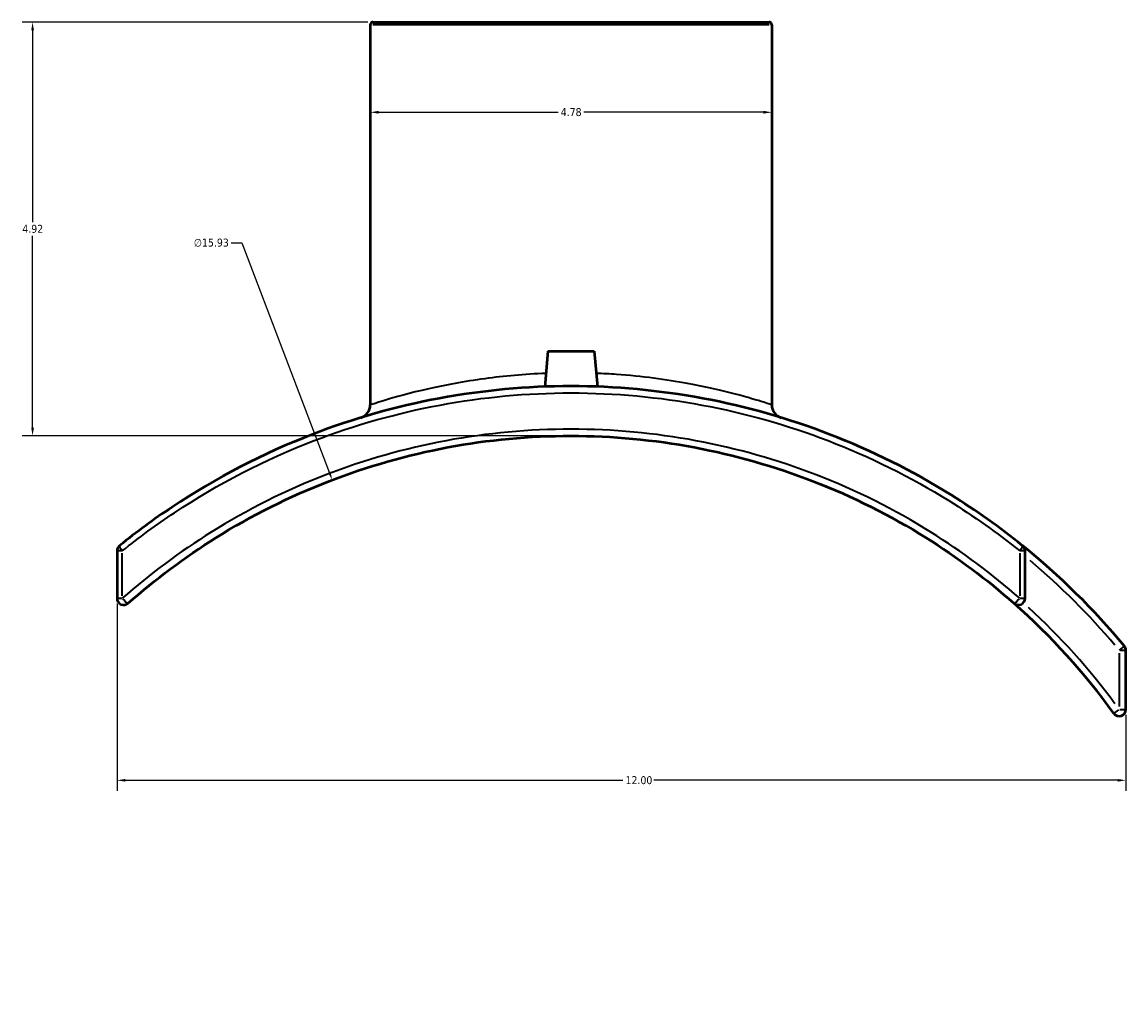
# Model space of a CAD drawing. Header units: inches. Extents: x -5.8 to 56, y -6.3 to 37.5.
# Tile 4 of 9: x 12.6 to 25.8, y 5.8 to 17.5. Entities that reach past the tile are written whole.
import ezdxf

# ---------------------------------------------------------------- set-up
doc = ezdxf.new("R2010")
doc.units = ezdxf.units.IN
doc.header["$MEASUREMENT"] = 0
for name, color, linetype, lineweight in [('Dimension (ANSI)', 7, 'Continuous', 25), ('Visible (ANSI)', 7, 'Continuous', 50), ('Visible Narrow (ANSI)', 7, 'Continuous', 35)]:
    doc.layers.add(name, color=color, linetype=linetype, lineweight=lineweight)
doc.styles.add('Note Text (ANSI)', font='tahoma.ttf')
doc.dimstyles.new('Default (ANSI)', dxfattribs={"dimtxt": 0.094488, "dimasz": 0.098425, "dimexe": 0.125, "dimexo": 0.0625, "dimgap": 0.031496, "dimtad": 0, "dimtih": 1, "dimtoh": 1, "dimrnd": 1e-08, "dimzin": 4, "dimdsep": 46, "dimtxsty": 'Note Text (ANSI)', "dimcen": 0.09, "dimdle": 0.393701, "dimclrd": 256, "dimclre": 256, "dimclrt": 5, "dimadec": 0, "dimazin": 1, "dimtfac": 1, "dimtofl": 0, "dimtmove": 0, "dimatfit": 3, "dimfxl": 1, "dimtolj": 1, "dimtzin": 4, "dimlwd": -1, "dimlwe": -1, "dimarcsym": 0})

# ---------------------------------------------------------------- blocks, each defined once
blk = doc.blocks.new('*D7')
at = {"layer": 'Defpoints', "color": 0, "transparency": 16777216}
for p in [(16.331, 12.057), (22.012, -2.825)]:
    blk.add_point(p, dxfattribs=at)
at = {"layer": 'Dimension (ANSI)', "transparency": 16777216}
for p, q in [((15.129, 14.875), (15.255, 14.875)), ((15.255, 14.875), (16.296, 12.149)), ((19.082, 4.616), (19.262, 4.616)), ((19.172, 4.526), (19.172, 4.706))]:
    blk.add_line(p, q, dxfattribs=at)
blk.add_solid([(16.311, 12.155), (16.281, 12.143), (16.331, 12.057)], dxfattribs=at)
at = {"layer": 'Dimension (ANSI)', "color": 5, "transparency": 16777216, "insert": (14.685, 14.926), "char_height": 0.0945, "attachment_point": 1, "style": 'Note Text (ANSI)'}
blk.add_mtext('\\A1;∅15.93', dxfattribs=at)
blk = doc.blocks.new('*D8')
at = {"layer": 'Defpoints', "color": 0, "transparency": 16777216}
for p in [(13.772, 10.65), (25.772, 9.327), (25.772, 8.485)]:
    blk.add_point(p, dxfattribs=at)
at = {"layer": 'Dimension (ANSI)', "transparency": 16777216}
for p, q in [((13.772, 10.587), (13.772, 8.36)), ((25.772, 9.265), (25.772, 8.36)), ((13.87, 8.485), (19.789, 8.485)), ((25.673, 8.485), (20.155, 8.485))]:
    blk.add_line(p, q, dxfattribs=at)
for points in [[(13.87, 8.501), (13.87, 8.469), (13.772, 8.485)], [(25.673, 8.501), (25.673, 8.469), (25.772, 8.485)]]:
    blk.add_solid(points, dxfattribs=at)
at = {"layer": 'Dimension (ANSI)', "color": 5, "transparency": 16777216, "insert": (19.82, 8.534), "char_height": 0.0945, "attachment_point": 1, "style": 'Note Text (ANSI)'}
blk.add_mtext('\\A1;12.00', dxfattribs=at)
blk = doc.blocks.new('*D9')
at = {"layer": 'Defpoints', "color": 0, "transparency": 16777216}
for p in [(12.767, 17.501), (16.816, 17.501), (19.172, 12.581)]:
    blk.add_point(p, dxfattribs=at)
at = {"layer": 'Dimension (ANSI)', "transparency": 16777216}
for p, q in [((16.753, 17.501), (12.642, 17.501)), ((12.767, 17.402), (12.767, 15.121)), ((12.767, 12.679), (12.767, 14.96)), ((19.109, 12.581), (12.642, 12.581))]:
    blk.add_line(p, q, dxfattribs=at)
for points in [[(12.751, 17.402), (12.784, 17.402), (12.767, 17.501)], [(12.751, 12.679), (12.784, 12.679), (12.767, 12.581)]]:
    blk.add_solid(points, dxfattribs=at)
at = {"layer": 'Dimension (ANSI)', "color": 5, "transparency": 16777216, "insert": (12.645, 15.09), "char_height": 0.0945, "attachment_point": 1, "style": 'Note Text (ANSI)'}
blk.add_mtext('\\A1;4.92', dxfattribs=at)
blk = doc.blocks.new('*D10')
at = {"layer": 'Defpoints', "color": 0, "transparency": 16777216}
for p in [(16.784, 16.428), (21.56, 16.428), (21.56, 16.428)]:
    blk.add_point(p, dxfattribs=at)
at = {"layer": 'Dimension (ANSI)', "transparency": 16777216}
for p, q in [((16.882, 16.428), (19.018, 16.428)), ((21.461, 16.428), (19.326, 16.428))]:
    blk.add_line(p, q, dxfattribs=at)
for points in [[(16.882, 16.445), (16.882, 16.412), (16.784, 16.428)], [(21.461, 16.445), (21.461, 16.412), (21.56, 16.428)]]:
    blk.add_solid(points, dxfattribs=at)
at = {"layer": 'Dimension (ANSI)', "color": 5, "transparency": 16777216, "insert": (19.049, 16.478), "char_height": 0.0945, "attachment_point": 1, "style": 'Note Text (ANSI)'}
blk.add_mtext('\\A1;4.78', dxfattribs=at)

msp = doc.modelspace()

# ---------------------------------------------------------------- linework, layer by layer
at = {"layer": 'Visible (ANSI)'}
for p, q in [((16.784, 17.469), (16.784, 12.949)), ((16.816, 17.501), (21.528, 17.501)), ((21.56, 17.469), (21.56, 12.949)), ((18.896, 13.589), (18.859, 13.165)), ((18.896, 13.589), (19.447, 13.589)), ((19.447, 13.589), (19.485, 13.165)), ((13.772, 11.213), (13.772, 10.65)), ((24.572, 10.65), (24.572, 11.213)), ((25.772, 9.327), (25.772, 10.03))]:
    msp.add_line(p, q, dxfattribs=at)
for centre, radius, start, end in [((16.816, 17.469), 0.0319, 90, 180), ((21.528, 17.469), 0.0319, 0, 90), ((16.625, 12.949), 0.159, 286.9959, 0), ((21.719, 12.949), 0.159, 180, 253.0041), ((13.851, 11.213), 0.0796, 128.8862, 180), ((19.172, 4.616), 8.555, 39.7026, 51.1138), ((24.492, 11.213), 0.0796, 0, 51.1138), ((13.851, 10.65), 0.0796, 180, 311.4059), ((24.492, 10.65), 0.0796, 228.5941, 0), ((19.172, 4.616), 7.965, 35.8489, 48.5941), ((25.692, 10.03), 0.0796, 0, 39.7026), ((25.692, 9.327), 0.0796, 215.8489, 0)]:
    msp.add_arc(centre, radius, start, end, dxfattribs=at)
for points, knots in [([(24.542, 11.275), (24.272, 11.493), (23.988, 11.695), (23.236, 12.163), (22.752, 12.404), (21.76, 12.786), (21.255, 12.93), (20.223, 13.122), (19.697, 13.171), (19.172, 13.171), (18.646, 13.171), (18.121, 13.122), (17.089, 12.93), (16.583, 12.786), (15.508, 12.372), (14.947, 12.081), (14.211, 11.59), (14.003, 11.437), (13.801, 11.275)], [-30.848787, -30.848787, -30.848787, -30.848787, -28.189976, -28.189976, -24.083525, -24.083525, -20.115871, -20.115871, -16.148211, -16.148211, -16.148211, -12.180552, -12.180552, -8.212897, -8.212897, -3.42571, -3.42571, -1.447661, -1.447661, -1.447661, -1.447661]), ([(13.904, 10.59), (14.229, 10.877), (14.578, 11.137), (15.372, 11.634), (15.824, 11.86), (16.75, 12.219), (17.223, 12.354), (18.188, 12.535), (18.68, 12.581), (19.172, 12.581), (19.664, 12.581), (20.155, 12.535), (21.12, 12.354), (21.594, 12.219), (22.52, 11.86), (22.971, 11.634), (23.765, 11.137), (24.114, 10.877), (24.44, 10.59)], [-35.25617, -35.25617, -35.25617, -35.25617, -31.874197, -31.874197, -27.970189, -27.970189, -24.185649, -24.185649, -20.401105, -20.401105, -20.401105, -16.61656, -16.61656, -12.83202, -12.83202, -8.928013, -8.928013, -5.54603, -5.54603, -5.54603, -5.54603])]:
    msp.add_open_spline(points, degree=3, knots=knots, dxfattribs=at)
at = {"layer": 'Visible Narrow (ANSI)'}
for p, q in [((21.53, 17.469), (16.813, 17.469)), ((13.829, 11.213), (13.772, 11.213)), ((13.834, 10.678), (13.834, 11.185)), ((24.509, 11.185), (24.509, 10.678)), ((24.572, 11.213), (24.514, 11.213)), ((13.772, 10.65), (13.829, 10.65)), ((24.514, 10.65), (24.572, 10.65)), ((25.692, 9.995), (25.692, 9.362)), ((25.697, 10.034), (25.753, 10.081)), ((25.772, 10.03), (25.698, 10.03)), ((25.628, 9.281), (25.687, 9.324)), ((25.698, 9.327), (25.772, 9.327))]:
    msp.add_line(p, q, dxfattribs=at)
for centre, radius, start, end in [((21.719, 12.949), 0.159, 183.6502, 249.3539), ((19.172, 4.616), 8.475, 40.2384, 49.8828), ((19.172, 4.616), 8.044, 36.4578, 47.4179)]:
    msp.add_arc(centre, radius, start, end, dxfattribs=at)
for centre, major_axis, ratio, start_param, end_param in [((13.851, 11.213), (-0.05, 0.062), 0.16779, 0.071815, 1.364476), ((24.492, 11.213), (0.05, 0.062), 0.16779, 4.91871, 6.211371), ((13.851, 10.65), (0.0527, -0.0597), 0.161842, 4.656261, 6.197558), ((24.492, 10.65), (-0.0527, -0.0597), 0.161842, 0.085628, 1.626924)]:
    msp.add_ellipse(centre, major_axis=major_axis, ratio=ratio, start_param=start_param, end_param=end_param, dxfattribs=at)
for points, knots in [([(18.873, 13.324), (18.621, 13.314), (18.374, 13.292), (17.898, 13.227), (17.672, 13.184), (17.253, 13.09), (17.072, 13.038), (16.844, 12.969), (16.786, 12.95), (16.784, 12.949), (16.784, 12.949), (16.784, 12.949)], [9.921383, 9.921383, 9.921383, 9.921383, 11.783925, 11.783925, 13.798314, 13.798314, 16.179873, 16.179873, 18.345963, 18.345963, 18.382653, 18.382653, 18.382653, 18.382653]), ([(21.56, 12.949), (21.56, 12.949), (21.527, 12.96), (21.39, 13.003), (21.275, 13.038), (20.971, 13.118), (20.778, 13.163), (20.305, 13.25), (20.016, 13.289), (19.632, 13.317), (19.552, 13.321), (19.471, 13.324)], [0, 0, 0, 0, 1.659755, 1.659755, 3.576814, 3.576814, 5.574793, 5.574793, 7.864004, 7.864004, 8.461236, 8.461236, 8.461236, 8.461236]), ([(13.834, 11.213), (14.034, 11.374), (14.242, 11.525), (14.973, 12.012), (15.531, 12.3), (16.599, 12.71), (17.102, 12.852), (18.127, 13.043), (18.649, 13.091), (19.172, 13.091), (19.694, 13.091), (20.217, 13.043), (21.242, 12.852), (21.745, 12.71), (22.73, 12.332), (23.211, 12.092), (23.959, 11.629), (24.241, 11.429), (24.509, 11.213)], [1.447661, 1.447661, 1.447661, 1.447661, 3.42571, 3.42571, 8.212897, 8.212897, 12.180552, 12.180552, 16.148211, 16.148211, 16.148211, 20.115871, 20.115871, 24.083525, 24.083525, 28.189976, 28.189976, 30.848787, 30.848787, 30.848787, 30.848787]), ([(24.509, 10.65), (24.18, 10.939), (23.826, 11.202), (23.022, 11.704), (22.564, 11.933), (21.626, 12.295), (21.146, 12.432), (20.168, 12.614), (19.67, 12.66), (19.172, 12.66), (18.674, 12.66), (18.175, 12.614), (17.197, 12.432), (16.718, 12.295), (15.78, 11.933), (15.322, 11.704), (14.518, 11.202), (14.164, 10.939), (13.834, 10.65)], [5.54603, 5.54603, 5.54603, 5.54603, 8.928013, 8.928013, 12.83202, 12.83202, 16.61656, 16.61656, 20.401105, 20.401105, 20.401105, 24.185649, 24.185649, 27.970189, 27.970189, 31.874197, 31.874197, 35.25617, 35.25617, 35.25617, 35.25617])]:
    msp.add_open_spline(points, degree=3, knots=knots, dxfattribs=at)

# ---------------------------------------------------------------- dimensions: what is measured, and where the dimension line sits
at = {"layer": 'Dimension (ANSI)'}
for base, p1, p2, angle, override, picture, middle in [((12.767, 17.501), (19.172, 12.581), (16.816, 17.501), 90, {"dimgap": 0.031496, "dimdec": 2, "dimtol": 0, "dimlim": 0, "dimtp": 0, "dimtm": 0, "dimtdec": 2, "dimatfit": 1}, '*D9', (12.767, 15.041)), ((21.56, 16.428), (16.784, 16.428), (21.56, 16.428), 180, {"dimgap": 0.031496, "dimtih": 0, "dimtoh": 0, "dimdec": 2, "dimse1": 1, "dimse2": 1, "dimtol": 0, "dimlim": 0, "dimtp": 0, "dimtm": 0, "dimtdec": 2, "dimatfit": 1}, '*D10', (19.172, 16.428)), ((25.772, 8.485), (13.772, 10.65), (25.772, 9.327), 180, {"dimgap": 0.031496, "dimtih": 0, "dimtoh": 0, "dimdec": 2, "dimtol": 0, "dimlim": 0, "dimtp": 0, "dimtm": 0, "dimtdec": 2, "dimatfit": 1}, '*D8', (19.972, 8.485))]:
    dim = msp.add_linear_dim(base=base, p1=p1, p2=p2, angle=angle, dimstyle='Default (ANSI)', override=override, dxfattribs=at)
    dim.commit()
    dim.dimension.update_dxf_attribs({"geometry": picture, "text_midpoint": middle, "dimtype": 160})
dim = msp.add_diameter_dim_2p(p1=(22.012, -2.825), p2=(16.331, 12.057), dimstyle='Default (ANSI)', override={"dimgap": 0.031496, "dimdec": 2, "dimlfac": 0.999996, "dimtol": 0, "dimlim": 0, "dimtp": 0, "dimtm": 0, "dimtdec": 2}, dxfattribs=at)
dim.commit()
dim.dimension.update_dxf_attribs({"geometry": '*D7', "text_midpoint": (14.891, 14.875), "dimtype": 163})

doc.saveas('drawing.dxf')
